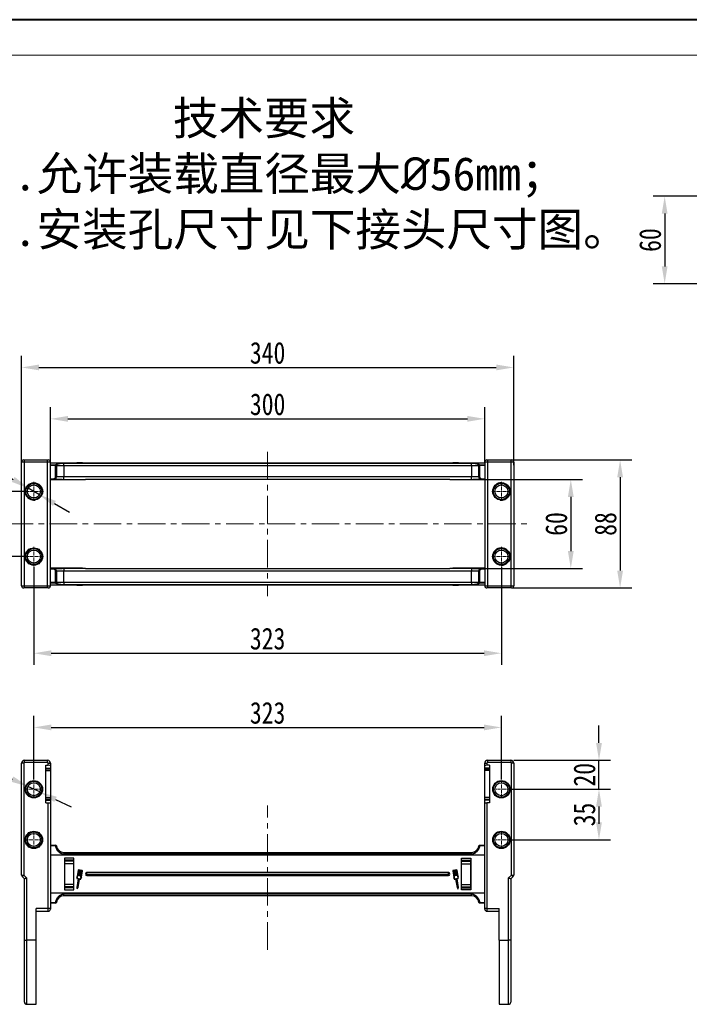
# Model space of a CAD drawing. Header units: millimetres. Extents: x -608 to 1473, y -502 to 956.
# Tile 5 of 52: x -375 to 88, y 275 to 956. Entities that reach past the tile are written whole.
import ezdxf

# ---------------------------------------------------------------- set-up
doc = ezdxf.new("R2010")
doc.units = ezdxf.units.MM
doc.linetypes.add('CENTER', pattern=[0.6, 0.375, -0.075, 0.075, -0.075])
doc.linetypes.add('CENTERX2', pattern=[20.32, 12.7, -2.54, 2.54, -2.54])
doc.styles.get("Standard").update_dxf_attribs({"font": '仿宋_GB2312.ttf', "width": 0.8})
doc.styles.add('样式 6', font='仿宋_GB2312.ttf')
doc.dimstyles.new('ISO-60.1', dxfattribs={"dimtxt": 15, "dimasz": 12, "dimexe": 8, "dimexo": 0.625, "dimgap": 2.5, "dimtad": 1, "dimdsep": 46, "dimtxsty": 'Standard', "dimcen": 2.5, "dimadec": 0, "dimazin": 0, "dimtfac": 1, "dimtmove": 0, "dimatfit": 3, "dimfxl": 0, "dimarcsym": 0})
doc.dimstyles.new('副本 ISO-60.1', dxfattribs={"dimtxt": 15, "dimasz": 12, "dimexe": 8, "dimexo": 0.625, "dimgap": 2.5, "dimtad": 1, "dimtoh": 1, "dimdsep": 46, "dimtxsty": 'Standard', "dimcen": 2.5, "dimadec": 0, "dimazin": 0, "dimtfac": 1, "dimtmove": 0, "dimatfit": 3, "dimfxl": 0, "dimarcsym": 0})

# ---------------------------------------------------------------- blocks, each defined once
blk = doc.blocks.new('*D3862')
at = {"color": 0, "lineweight": -2}
for p, q in [((119.69, 833.71), (62.86, 833.71)), ((70.86, 821.71), (70.86, 785.21)), ((119.69, 773.21), (62.86, 773.21))]:
    blk.add_line(p, q, dxfattribs=at)
at = {"color": 0, "lineweight": 9}
for points in [[(68.86, 821.71), (72.86, 821.71), (70.86, 833.71)], [(68.86, 785.21), (72.86, 785.21), (70.86, 773.21)]]:
    blk.add_solid(points, dxfattribs=at)
at = {"layer": 'Defpoints', "color": 0, "lineweight": 9}
for p in [(120.32, 833.71), (70.86, 773.21), (120.32, 773.21)]:
    blk.add_point(p, dxfattribs=at)
at = {"color": 0, "lineweight": 9, "insert": (60.86, 803.46), "char_height": 15, "attachment_point": 5, "rotation": 90}
blk.add_mtext('60', dxfattribs=at)
blk = doc.blocks.new('*D3866')
at = {"color": 0, "lineweight": -2}
for p, q in [((-372.18, 629.64), (-436.48, 629.64)), ((-428.48, 617.64), (-428.48, 596.64)), ((-372.18, 584.64), (-436.48, 584.64))]:
    blk.add_line(p, q, dxfattribs=at)
at = {"color": 0, "lineweight": 9}
for points in [[(-430.48, 617.64), (-426.48, 617.64), (-428.48, 629.64)], [(-430.48, 596.64), (-426.48, 596.64), (-428.48, 584.64)]]:
    blk.add_solid(points, dxfattribs=at)
at = {"layer": 'Defpoints', "color": 0, "lineweight": 9}
for p in [(-371.55, 629.64), (-428.48, 584.64), (-371.55, 584.64)]:
    blk.add_point(p, dxfattribs=at)
at = {"color": 0, "lineweight": 9, "insert": (-438.48, 607.14), "char_height": 15, "attachment_point": 5, "rotation": 90}
blk.add_mtext('45', dxfattribs=at)
blk = doc.blocks.new('*D3851')
at = {"color": 0, "lineweight": -2}
for p, q in [((-431.76, 658.32), (-414.06, 658.32)), ((-414.06, 658.32), (-379.2, 637.97)), ((-361.07, 627.37), (-368.84, 631.91)), ((-350.71, 621.32), (-340.34, 615.27))]:
    blk.add_line(p, q, dxfattribs=at)
at = {"color": 0, "lineweight": 9}
for points in [[(-378.19, 639.69), (-380.21, 636.24), (-368.84, 631.91)], [(-349.7, 623.05), (-351.72, 619.6), (-361.07, 627.37)]]:
    blk.add_solid(points, dxfattribs=at)
at = {"layer": 'Defpoints', "color": 0, "lineweight": 9}
for p in [(-368.84, 631.91), (-361.07, 627.37)]:
    blk.add_point(p, dxfattribs=at)
at = {"color": 0, "lineweight": 9, "insert": (-424.16, 668.32), "char_height": 15, "attachment_point": 5}
blk.add_mtext('∅9', dxfattribs=at)
blk = doc.blocks.new('*D3867')
at = {"color": 0, "lineweight": -2}
for p, q in [((-353.45, 650), (-353.45, 687.84)), ((-53.45, 649.53), (-53.45, 687.84)), ((-341.45, 679.84), (-65.45, 679.84))]:
    blk.add_line(p, q, dxfattribs=at)
at = {"color": 0, "lineweight": 9}
for points in [[(-341.45, 681.84), (-341.45, 677.84), (-353.45, 679.84)], [(-65.45, 681.84), (-65.45, 677.84), (-53.45, 679.84)]]:
    blk.add_solid(points, dxfattribs=at)
at = {"layer": 'Defpoints', "color": 0, "lineweight": 9}
for p in [(-53.45, 679.84), (-353.45, 649.38), (-53.45, 648.9)]:
    blk.add_point(p, dxfattribs=at)
at = {"color": 0, "lineweight": 9, "insert": (-203.45, 689.84), "char_height": 15, "attachment_point": 5}
blk.add_mtext('300', dxfattribs=at)
blk = doc.blocks.new('*D3868')
at = {"color": 0, "lineweight": -2}
for p, q in [((-373.45, 649.9), (-373.45, 723.38)), ((-33.45, 647.87), (-33.45, 723.38)), ((-361.45, 715.38), (-45.45, 715.38))]:
    blk.add_line(p, q, dxfattribs=at)
at = {"color": 0, "lineweight": 9}
for points in [[(-361.45, 717.38), (-361.45, 713.38), (-373.45, 715.38)], [(-45.45, 717.38), (-45.45, 713.38), (-33.45, 715.38)]]:
    blk.add_solid(points, dxfattribs=at)
at = {"layer": 'Defpoints', "color": 0, "lineweight": 9}
for p in [(-33.45, 715.38), (-373.45, 649.27), (-33.45, 647.24)]:
    blk.add_point(p, dxfattribs=at)
at = {"color": 0, "lineweight": 9, "insert": (-203.45, 725.38), "char_height": 15, "attachment_point": 5}
blk.add_mtext('340', dxfattribs=at)
blk = doc.blocks.new('*D3869')
at = {"color": 0, "lineweight": -2}
for p, q in [((-364.95, 577.42), (-364.95, 509.77)), ((-41.95, 577.42), (-41.95, 509.77)), ((-352.95, 517.77), (-53.95, 517.77))]:
    blk.add_line(p, q, dxfattribs=at)
at = {"color": 0, "lineweight": 9}
for points in [[(-352.95, 519.77), (-352.95, 515.77), (-364.95, 517.77)], [(-53.95, 519.77), (-53.95, 515.77), (-41.95, 517.77)]]:
    blk.add_solid(points, dxfattribs=at)
at = {"layer": 'Defpoints', "color": 0, "lineweight": 9}
for p in [(-364.95, 578.04), (-41.95, 578.04), (-41.95, 517.77)]:
    blk.add_point(p, dxfattribs=at)
at = {"color": 0, "lineweight": 9, "insert": (-203.45, 527.77), "char_height": 15, "attachment_point": 5}
blk.add_mtext('323', dxfattribs=at)
blk = doc.blocks.new('*D3852')
at = {"color": 0, "lineweight": -2}
for p, q in [((-364.95, 430.42), (-364.95, 474.47)), ((-41.95, 430.42), (-41.95, 474.47)), ((-352.95, 466.47), (-53.95, 466.47))]:
    blk.add_line(p, q, dxfattribs=at)
at = {"color": 0, "lineweight": 9}
for points in [[(-352.95, 468.47), (-352.95, 464.47), (-364.95, 466.47)], [(-53.95, 468.47), (-53.95, 464.47), (-41.95, 466.47)]]:
    blk.add_solid(points, dxfattribs=at)
at = {"layer": 'Defpoints', "color": 0, "lineweight": 9}
for p in [(-41.95, 466.47), (-364.95, 429.79), (-41.95, 429.79)]:
    blk.add_point(p, dxfattribs=at)
at = {"color": 0, "lineweight": 9, "insert": (-203.45, 476.47), "char_height": 15, "attachment_point": 5}
blk.add_mtext('323', dxfattribs=at)
blk = doc.blocks.new('*D3853')
at = {"color": 0, "lineweight": -2}
for p, q in [((-57.3, 637.88), (14.02, 637.88)), ((6.02, 625.88), (6.02, 588.41)), ((-57.3, 576.41), (14.02, 576.41))]:
    blk.add_line(p, q, dxfattribs=at)
at = {"color": 0, "lineweight": 9}
for points in [[(4.02, 625.88), (8.02, 625.88), (6.02, 637.88)], [(4.02, 588.41), (8.02, 588.41), (6.02, 576.41)]]:
    blk.add_solid(points, dxfattribs=at)
at = {"layer": 'Defpoints', "color": 0, "lineweight": 9}
for p in [(-57.93, 637.88), (-57.93, 576.41), (6.02, 576.41)]:
    blk.add_point(p, dxfattribs=at)
at = {"color": 0, "lineweight": 9, "insert": (-3.98, 607.14), "char_height": 15, "attachment_point": 5, "rotation": 90}
blk.add_mtext('60', dxfattribs=at)
blk = doc.blocks.new('*D3854')
at = {"color": 0, "lineweight": -2}
for p, q in [((-34.83, 651.41), (48.07, 651.41)), ((40.07, 639.41), (40.07, 574.88)), ((-34.83, 562.88), (48.07, 562.88))]:
    blk.add_line(p, q, dxfattribs=at)
at = {"color": 0, "lineweight": 9}
for points in [[(38.07, 639.41), (42.07, 639.41), (40.07, 651.41)], [(38.07, 574.88), (42.07, 574.88), (40.07, 562.88)]]:
    blk.add_solid(points, dxfattribs=at)
at = {"layer": 'Defpoints', "color": 0, "lineweight": 9}
for p in [(-35.45, 651.41), (-35.45, 562.88), (40.07, 562.88)]:
    blk.add_point(p, dxfattribs=at)
at = {"color": 0, "lineweight": 9, "insert": (30.07, 607.14), "char_height": 15, "attachment_point": 5, "rotation": 90}
blk.add_mtext('88', dxfattribs=at)
blk = doc.blocks.new('*D3843')
at = {"color": 0, "lineweight": -2}
for p, q in [((-426.95, 444.49), (-409.25, 444.49)), ((-409.25, 444.49), (-379.9, 430.74)), ((-360.88, 421.83), (-369.03, 425.65)), ((-350.01, 416.74), (-339.15, 411.65))]:
    blk.add_line(p, q, dxfattribs=at)
at = {"color": 0, "lineweight": 9}
for points in [[(-379.05, 432.55), (-380.75, 428.93), (-369.03, 425.65)], [(-349.16, 418.55), (-350.86, 414.93), (-360.88, 421.83)]]:
    blk.add_solid(points, dxfattribs=at)
at = {"layer": 'Defpoints', "color": 0, "lineweight": 9}
for p in [(-369.03, 425.65), (-360.88, 421.83)]:
    blk.add_point(p, dxfattribs=at)
at = {"color": 0, "lineweight": 9, "insert": (-419.35, 454.49), "char_height": 15, "attachment_point": 5}
blk.add_mtext('∅9', dxfattribs=at)
blk = doc.blocks.new('*D3844')
at = {"color": 0, "lineweight": -2}
for p, q in [((-34.73, 423.74), (33.48, 423.74)), ((25.48, 411.74), (25.48, 400.74)), ((-34.73, 388.74), (33.48, 388.74))]:
    blk.add_line(p, q, dxfattribs=at)
at = {"color": 0, "lineweight": 9}
for points in [[(23.48, 411.74), (27.48, 411.74), (25.48, 423.74)], [(23.48, 400.74), (27.48, 400.74), (25.48, 388.74)]]:
    blk.add_solid(points, dxfattribs=at)
at = {"layer": 'Defpoints', "color": 0, "lineweight": 9}
for p in [(-35.35, 423.74), (-35.35, 388.74), (25.48, 388.74)]:
    blk.add_point(p, dxfattribs=at)
at = {"color": 0, "lineweight": 9, "insert": (15.48, 406.24), "char_height": 15, "attachment_point": 5, "rotation": 90}
blk.add_mtext('35', dxfattribs=at)
blk = doc.blocks.new('*D3845')
at = {"color": 0, "lineweight": -2}
for p, q in [((25.48, 455.74), (25.48, 467.74)), ((-33.33, 443.74), (33.48, 443.74)), ((25.48, 423.74), (25.48, 443.74)), ((-34.73, 423.74), (33.48, 423.74)), ((25.48, 411.74), (25.48, 399.74))]:
    blk.add_line(p, q, dxfattribs=at)
at = {"color": 0, "lineweight": 9}
for points in [[(23.48, 455.74), (27.48, 455.74), (25.48, 443.74)], [(23.48, 411.74), (27.48, 411.74), (25.48, 423.74)]]:
    blk.add_solid(points, dxfattribs=at)
at = {"layer": 'Defpoints', "color": 0, "lineweight": 9}
for p in [(-33.95, 443.74), (25.48, 443.74), (-35.35, 423.74)]:
    blk.add_point(p, dxfattribs=at)
at = {"color": 0, "lineweight": 9, "insert": (15.48, 433.74), "char_height": 15, "attachment_point": 5, "rotation": 90}
blk.add_mtext('20', dxfattribs=at)

msp = doc.modelspace()

# ---------------------------------------------------------------- linework, layer by layer
at = {"color": 7, "lineweight": 40}
msp.add_line((1454.266, 955.824), (-607.936, 955.824), dxfattribs=at)
at = {"color": 7, "lineweight": 13}
msp.add_line((1429.716, 931.274), (-485.185, 931.274), dxfattribs=at)
at = {"color": 1, "linetype": 'CENTERX2', "lineweight": 13, "ltscale": 1.5}
for p, q in [((-203.455, 657.024), (-203.455, 557.264)), ((-384.572, 607.144), (-203.455, 607.144)), ((-203.455, 607.144), (-22.579, 607.144)), ((-203.455, 312.754), (-203.455, 412.514))]:
    msp.add_line(p, q, dxfattribs=at)
at = {"color": 7, "linetype": 'Continuous', "lineweight": 25}
for p, q in [((-371.455, 649.908), (-373.455, 649.908)), ((-373.455, 564.38), (-373.455, 649.908)), ((-371.955, 651.408), (-371.455, 651.408)), ((-371.455, 649.908), (-371.455, 651.408)), ((-371.455, 651.408), (-355.455, 651.408)), ((-371.455, 564.38), (-371.455, 649.908)), ((-355.455, 649.908), (-371.455, 649.908)), ((-355.455, 649.908), (-355.455, 651.408)), ((-355.455, 651.408), (-354.955, 651.408)), ((-355.455, 564.38), (-355.455, 649.908)), ((-353.455, 649.908), (-355.455, 649.908)), ((-353.455, 564.38), (-353.455, 649.908)), ((-353.455, 649.378), (-203.455, 649.378)), ((-353.455, 647.963), (-349.918, 647.963)), ((-349.918, 647.474), (-353.455, 647.474)), ((-349.918, 647.474), (-349.918, 647.963)), ((-349.918, 647.474), (-349.423, 647.506)), ((-349.915, 647.378), (-349.918, 647.474)), ((-349.915, 639.878), (-349.915, 647.378)), ((-349.915, 647.378), (-349.419, 647.378)), ((-349.423, 647.506), (-349.419, 647.378)), ((-349.419, 647.378), (-349.419, 639.878)), ((-344.259, 647.378), (-349.419, 647.378)), ((-344.259, 649.214), (-203.455, 649.214)), ((-344.259, 649.175), (-344.259, 649.214)), ((-344.259, 647.378), (-344.259, 649.175)), ((-203.455, 649.175), (-344.259, 649.175)), ((-344.259, 647.378), (-344.259, 639.878)), ((-203.455, 647.378), (-344.259, 647.378)), ((-335.354, 649.578), (-335.354, 649.378)), ((-335.354, 649.578), (-335.201, 649.578)), ((-335.201, 649.578), (-335.201, 649.378)), ((-335.201, 649.578), (-335.182, 649.578)), ((-335.182, 649.578), (-335.182, 649.378)), ((-335.182, 649.578), (-335.06, 649.578)), ((-335.06, 649.578), (-335.06, 649.378)), ((-335.06, 649.578), (-334.379, 649.578)), ((-334.379, 649.578), (-334.379, 649.378)), ((-334.379, 649.578), (-334.026, 649.578)), ((-334.026, 649.578), (-334.026, 649.378)), ((-334.026, 649.578), (-331.614, 649.578)), ((-331.614, 649.578), (-331.614, 649.378)), ((-331.614, 649.578), (-331.359, 649.578)), ((-331.359, 649.378), (-331.359, 649.578)), ((-203.455, 649.378), (-53.455, 649.378)), ((-203.455, 649.214), (-62.651, 649.214)), ((-62.651, 649.175), (-203.455, 649.175)), ((-62.651, 647.378), (-203.455, 647.378)), ((-75.55, 649.578), (-75.55, 649.378)), ((-75.55, 649.578), (-75.296, 649.578)), ((-75.296, 649.578), (-75.296, 649.378)), ((-75.296, 649.578), (-72.883, 649.578)), ((-72.883, 649.578), (-72.883, 649.378)), ((-72.883, 649.578), (-72.53, 649.578)), ((-72.53, 649.578), (-72.53, 649.378)), ((-72.53, 649.578), (-71.85, 649.578)), ((-71.85, 649.578), (-71.85, 649.378)), ((-71.85, 649.578), (-71.727, 649.578)), ((-71.727, 649.578), (-71.727, 649.378)), ((-71.727, 649.578), (-71.709, 649.578)), ((-71.709, 649.378), (-71.709, 649.578)), ((-71.709, 649.578), (-71.555, 649.578)), ((-71.555, 649.578), (-71.555, 649.378)), ((-62.651, 649.175), (-62.651, 649.214)), ((-62.651, 647.378), (-62.651, 649.175)), ((-57.49, 647.378), (-62.651, 647.378)), ((-62.651, 647.378), (-62.651, 639.878)), ((-57.49, 647.378), (-57.486, 647.506)), ((-57.49, 639.878), (-57.49, 647.378)), ((-57.49, 647.378), (-56.994, 647.378)), ((-57.486, 647.506), (-56.991, 647.474)), ((-56.991, 647.474), (-56.994, 647.378)), ((-56.994, 647.378), (-56.994, 639.878)), ((-56.991, 647.963), (-56.991, 647.474)), ((-56.991, 647.963), (-53.455, 647.963)), ((-53.455, 647.474), (-56.991, 647.474)), ((-51.455, 649.908), (-53.455, 649.908)), ((-53.455, 649.908), (-53.455, 564.38)), ((-51.955, 651.408), (-51.455, 651.408)), ((-51.455, 651.408), (-35.455, 651.408)), ((-51.455, 651.408), (-51.455, 649.908)), ((-35.455, 649.908), (-51.455, 649.908)), ((-51.455, 649.908), (-51.455, 564.38)), ((-35.455, 651.408), (-35.455, 649.908)), ((-35.455, 651.408), (-34.955, 651.408)), ((-33.455, 649.908), (-35.455, 649.908)), ((-35.455, 649.908), (-35.455, 564.38)), ((-33.455, 649.908), (-33.455, 564.38)), ((-353.455, 638.378), (-351.424, 638.378)), ((-351.424, 637.878), (-353.455, 637.878)), ((-331.455, 637.576), (-353.455, 637.576)), ((-351.424, 638.378), (-351.424, 637.878)), ((-345.313, 637.878), (-351.424, 637.878)), ((-349.915, 639.878), (-349.419, 639.878)), ((-349.419, 639.878), (-344.259, 639.878)), ((-344.259, 637.879), (-344.259, 639.878)), ((-344.259, 639.878), (-203.455, 639.878)), ((-344.259, 637.879), (-329.372, 637.879)), ((-331.455, 637.879), (-331.455, 637.576)), ((-203.455, 637.878), (-329.347, 637.878)), ((-203.455, 639.878), (-62.651, 639.878)), ((-77.562, 637.878), (-203.455, 637.878)), ((-77.537, 637.879), (-62.651, 637.879)), ((-75.455, 637.576), (-75.455, 637.879)), ((-53.455, 637.576), (-75.455, 637.576)), ((-62.651, 639.878), (-57.49, 639.878)), ((-62.651, 637.879), (-62.651, 639.878)), ((-55.485, 637.878), (-61.597, 637.878)), ((-57.49, 639.878), (-56.994, 639.878)), ((-55.485, 638.378), (-53.455, 638.378)), ((-55.485, 637.878), (-55.485, 638.378)), ((-53.455, 637.878), (-55.485, 637.878)), ((-364.955, 623.644), (-364.01, 623.719)), ((-353.455, 576.713), (-331.455, 576.713)), ((-353.455, 576.41), (-351.424, 576.41)), ((-351.424, 575.91), (-353.455, 575.91)), ((-351.424, 576.41), (-351.424, 575.91)), ((-351.424, 576.41), (-345.313, 576.41)), ((-349.915, 566.91), (-349.915, 574.41)), ((-349.419, 574.41), (-349.915, 574.41)), ((-349.419, 574.41), (-349.419, 566.91)), ((-344.259, 574.41), (-349.419, 574.41)), ((-344.259, 576.41), (-344.259, 574.41)), ((-329.372, 576.41), (-344.259, 576.41)), ((-344.259, 566.91), (-344.259, 574.41)), ((-203.455, 574.41), (-344.259, 574.41)), ((-331.455, 576.713), (-331.455, 576.41)), ((-329.347, 576.41), (-203.455, 576.41)), ((-203.455, 576.41), (-77.562, 576.41)), ((-62.651, 574.41), (-203.455, 574.41)), ((-62.651, 576.41), (-77.537, 576.41)), ((-75.455, 576.713), (-53.455, 576.713)), ((-75.455, 576.41), (-75.455, 576.713)), ((-62.651, 576.41), (-62.651, 574.41)), ((-57.49, 574.41), (-62.651, 574.41)), ((-62.651, 566.91), (-62.651, 574.41)), ((-61.597, 576.41), (-55.485, 576.41)), ((-56.994, 574.41), (-57.49, 574.41)), ((-57.49, 566.91), (-57.49, 574.41)), ((-56.994, 574.41), (-56.994, 566.91)), ((-55.485, 575.91), (-55.485, 576.41)), ((-55.485, 576.41), (-53.455, 576.41)), ((-53.455, 575.91), (-55.485, 575.91)), ((-353.455, 566.814), (-349.918, 566.814)), ((-349.918, 566.325), (-353.455, 566.325)), ((-349.918, 566.814), (-349.915, 566.91)), ((-349.918, 566.325), (-349.918, 566.814)), ((-349.423, 566.782), (-349.918, 566.814)), ((-349.419, 566.91), (-349.915, 566.91)), ((-349.419, 566.91), (-349.423, 566.782)), ((-349.419, 566.91), (-344.259, 566.91)), ((-344.259, 566.91), (-344.259, 565.114)), ((-344.259, 566.91), (-203.455, 566.91)), ((-344.259, 565.114), (-344.259, 565.074)), ((-344.259, 565.114), (-203.455, 565.114)), ((-203.455, 565.074), (-344.259, 565.074)), ((-203.455, 566.91), (-62.651, 566.91)), ((-203.455, 565.114), (-62.651, 565.114)), ((-62.651, 565.074), (-203.455, 565.074)), ((-62.651, 566.91), (-62.651, 565.114)), ((-62.651, 566.91), (-57.49, 566.91)), ((-62.651, 565.114), (-62.651, 565.074)), ((-56.994, 566.91), (-57.49, 566.91)), ((-57.486, 566.782), (-57.49, 566.91)), ((-56.991, 566.814), (-57.486, 566.782)), ((-56.994, 566.91), (-56.991, 566.814)), ((-56.991, 566.814), (-53.455, 566.814)), ((-56.991, 566.814), (-56.991, 566.325)), ((-53.455, 566.325), (-56.991, 566.325)), ((-373.455, 564.38), (-371.455, 564.38)), ((-371.455, 562.88), (-371.955, 562.88)), ((-371.455, 564.38), (-355.455, 564.38)), ((-371.455, 562.88), (-371.455, 564.38)), ((-355.455, 562.88), (-371.455, 562.88)), ((-355.455, 564.38), (-353.455, 564.38)), ((-355.455, 562.88), (-355.455, 564.38)), ((-354.955, 562.88), (-355.455, 562.88)), ((-203.455, 564.91), (-353.455, 564.91)), ((-335.354, 564.71), (-335.354, 564.91)), ((-335.201, 564.71), (-335.354, 564.71)), ((-335.201, 564.91), (-335.201, 564.71)), ((-335.182, 564.71), (-335.201, 564.71)), ((-335.182, 564.71), (-335.182, 564.91)), ((-335.06, 564.71), (-335.182, 564.71)), ((-335.06, 564.71), (-335.06, 564.91)), ((-334.379, 564.71), (-335.06, 564.71)), ((-334.379, 564.71), (-334.379, 564.91)), ((-334.026, 564.71), (-334.379, 564.71)), ((-334.026, 564.71), (-334.026, 564.91)), ((-331.614, 564.71), (-334.026, 564.71)), ((-331.614, 564.71), (-331.614, 564.91)), ((-331.359, 564.71), (-331.614, 564.71)), ((-331.359, 564.71), (-331.359, 564.91)), ((-53.455, 564.91), (-203.455, 564.91)), ((-75.55, 564.91), (-75.55, 564.71)), ((-75.296, 564.71), (-75.55, 564.71)), ((-75.296, 564.71), (-75.296, 564.91)), ((-72.883, 564.71), (-75.296, 564.71)), ((-72.883, 564.71), (-72.883, 564.91)), ((-72.53, 564.71), (-72.883, 564.71)), ((-72.53, 564.71), (-72.53, 564.91)), ((-71.85, 564.71), (-72.53, 564.71)), ((-71.85, 564.71), (-71.85, 564.91)), ((-71.727, 564.71), (-71.85, 564.71)), ((-71.727, 564.71), (-71.727, 564.91)), ((-71.709, 564.71), (-71.727, 564.71)), ((-71.709, 564.71), (-71.709, 564.91)), ((-71.555, 564.71), (-71.709, 564.71)), ((-71.555, 564.71), (-71.555, 564.91)), ((-53.455, 564.38), (-51.455, 564.38)), ((-51.455, 562.88), (-51.955, 562.88)), ((-51.455, 564.38), (-35.455, 564.38)), ((-51.455, 564.38), (-51.455, 562.88)), ((-35.455, 562.88), (-51.455, 562.88)), ((-35.455, 564.38), (-33.455, 564.38)), ((-35.455, 564.38), (-35.455, 562.88)), ((-34.955, 562.88), (-35.455, 562.88)), ((-371.455, 442.242), (-371.455, 443.742)), ((-371.455, 443.742), (-355.455, 443.742)), ((-355.455, 442.242), (-355.455, 443.742)), ((-51.455, 443.742), (-35.455, 443.742)), ((-51.455, 443.742), (-51.455, 442.242)), ((-35.455, 443.742), (-35.455, 442.242)), ((-371.955, 441.742), (-373.455, 441.742)), ((-373.455, 364.363), (-373.455, 441.742)), ((-371.955, 441.742), (-371.955, 364.363)), ((-355.455, 442.242), (-371.455, 442.242)), ((-356.655, 440.288), (-354.955, 440.288)), ((-356.655, 414.288), (-356.655, 440.288)), ((-356.655, 438.32), (-353.455, 438.32)), ((-353.455, 437.626), (-356.655, 437.626)), ((-356.655, 436.626), (-353.455, 436.626)), ((-354.955, 440.288), (-354.955, 441.742)), ((-354.955, 441.742), (-353.455, 441.742)), ((-353.455, 441.742), (-353.455, 440.023)), ((-353.455, 440.023), (-353.455, 438.32)), ((-353.455, 438.32), (-353.455, 437.611)), ((-353.455, 437.626), (-353.455, 436.626)), ((-353.455, 436.626), (-353.455, 417.95)), ((-53.455, 441.742), (-51.955, 441.742)), ((-53.455, 440.023), (-53.455, 441.742)), ((-53.455, 438.32), (-53.455, 440.023)), ((-50.255, 438.32), (-53.455, 438.32)), ((-53.455, 437.626), (-53.455, 438.32)), ((-50.255, 437.626), (-53.455, 437.626)), ((-53.455, 436.626), (-53.455, 437.626)), ((-50.255, 436.626), (-53.455, 436.626)), ((-53.455, 417.95), (-53.455, 436.626)), ((-51.955, 441.742), (-51.955, 440.288)), ((-50.255, 440.288), (-51.955, 440.288)), ((-35.455, 442.242), (-51.455, 442.242)), ((-50.255, 440.288), (-50.255, 414.288)), ((-34.955, 364.363), (-34.955, 441.742)), ((-33.455, 441.742), (-34.955, 441.742)), ((-33.455, 441.742), (-33.455, 364.363)), ((-356.655, 417.95), (-353.455, 417.95)), ((-356.655, 416.95), (-353.455, 416.95)), ((-356.655, 416.051), (-356.455, 416.051)), ((-356.455, 416.256), (-356.455, 416.95)), ((-356.455, 416.051), (-356.455, 416.256)), ((-356.455, 416.256), (-353.455, 416.256)), ((-353.455, 417.95), (-353.455, 416.95)), ((-353.455, 416.965), (-353.455, 416.256)), ((-353.455, 416.256), (-353.455, 414.552)), ((-50.255, 417.95), (-53.455, 417.95)), ((-53.455, 416.95), (-53.455, 417.95)), ((-53.455, 416.95), (-50.255, 416.95)), ((-53.455, 416.256), (-53.455, 416.95)), ((-50.455, 416.256), (-53.455, 416.256)), ((-53.455, 414.552), (-53.455, 416.256)), ((-50.455, 416.965), (-50.455, 416.256)), ((-50.455, 416.256), (-50.455, 416.051)), ((-50.455, 416.051), (-50.255, 416.051)), ((-356.655, 414.288), (-354.955, 414.288)), ((-354.955, 341.373), (-354.955, 414.288)), ((-353.455, 414.552), (-353.455, 341.373)), ((-53.455, 341.373), (-53.455, 414.552)), ((-51.955, 414.288), (-51.955, 341.373)), ((-50.255, 414.288), (-51.955, 414.288)), ((-353.455, 385.061), (-349.918, 385.061)), ((-349.918, 384.666), (-353.455, 384.666)), ((-349.918, 384.666), (-349.918, 385.061)), ((-349.419, 384.622), (-349.423, 384.622)), ((-57.486, 384.622), (-57.49, 384.622)), ((-56.991, 385.061), (-53.455, 385.061)), ((-56.991, 385.061), (-56.991, 384.666)), ((-53.455, 384.666), (-56.991, 384.666)), ((-203.455, 378.061), (-353.455, 378.061)), ((-344.259, 380.061), (-344.259, 378.94)), ((-344.259, 380.061), (-203.455, 380.061)), ((-344.259, 378.94), (-344.259, 378.825)), ((-344.259, 378.94), (-203.455, 378.94)), ((-203.455, 378.825), (-344.259, 378.825)), ((-337.355, 376.061), (-343.855, 376.061)), ((-343.855, 376.061), (-343.855, 354.061)), ((-337.355, 374.618), (-343.855, 374.618)), ((-337.355, 354.061), (-337.355, 376.061)), ((-203.455, 380.061), (-62.651, 380.061)), ((-203.455, 378.94), (-62.651, 378.94)), ((-62.651, 378.825), (-203.455, 378.825)), ((-53.455, 378.061), (-203.455, 378.061)), ((-69.555, 354.061), (-69.555, 376.061)), ((-69.555, 376.061), (-63.055, 376.061)), ((-69.555, 374.618), (-63.055, 374.618)), ((-63.055, 376.061), (-63.055, 354.061)), ((-62.651, 380.061), (-62.651, 378.94)), ((-62.651, 378.94), (-62.651, 378.825)), ((-337.505, 373.914), (-343.625, 373.914)), ((-343.625, 372.223), (-343.625, 373.914)), ((-337.505, 372.223), (-343.625, 372.223)), ((-343.625, 357.899), (-343.625, 372.223)), ((-337.505, 373.914), (-337.505, 372.223)), ((-337.505, 372.223), (-337.505, 357.899)), ((-334.379, 367.665), (-335.06, 363.679)), ((-334.28, 364.003), (-333.658, 367.646)), ((-333.658, 367.646), (-334.06, 367.714)), ((-331.614, 367.503), (-334.026, 367.915)), ((-72.883, 367.915), (-75.296, 367.503)), ((-72.849, 367.714), (-73.251, 367.646)), ((-73.251, 367.646), (-72.629, 364.003)), ((-71.85, 363.679), (-72.53, 367.665)), ((-69.405, 373.914), (-63.285, 373.914)), ((-69.405, 372.223), (-69.405, 373.914)), ((-69.405, 372.223), (-63.285, 372.223)), ((-69.405, 357.899), (-69.405, 372.223)), ((-63.285, 373.914), (-63.285, 372.223)), ((-63.285, 372.223), (-63.285, 357.899)), ((-373.455, 364.363), (-371.955, 364.363)), ((-371.455, 361.742), (-373.015, 363.303)), ((-371.955, 364.363), (-369.955, 362.363)), ((-371.455, 319.288), (-371.455, 361.742)), ((-369.955, 362.363), (-369.955, 319.288)), ((-334.338, 361.846), (-335.354, 355.901)), ((-334.112, 361.963), (-335.146, 355.908)), ((-335.116, 361.979), (-334.338, 361.846)), ((-334.93, 362.154), (-334.153, 362.022)), ((-334.178, 367.631), (-334.848, 363.708)), ((-334.543, 355.805), (-333.509, 361.86)), ((-334.349, 355.73), (-333.342, 361.624)), ((-334.138, 363.927), (-334.239, 363.944)), ((-333.457, 367.611), (-334.079, 363.968)), ((-333.577, 363.882), (-332.955, 367.525)), ((-333.435, 363.806), (-333.535, 363.824)), ((-332.955, 367.525), (-333.457, 367.611)), ((-333.45, 361.901), (-332.673, 361.769)), ((-332.754, 367.491), (-333.376, 363.848)), ((-333.283, 361.666), (-332.556, 361.542)), ((-332.873, 363.762), (-332.251, 367.405)), ((-332.731, 363.686), (-332.832, 363.703)), ((-332.251, 367.405), (-332.754, 367.491)), ((-332.05, 367.371), (-332.672, 363.728)), ((-332.235, 363.261), (-331.565, 367.185)), ((-331.648, 367.302), (-332.05, 367.371)), ((-332.045, 363.164), (-331.364, 367.15)), ((-203.455, 366.061), (-328.355, 366.061)), ((-328.355, 365.061), (-328.355, 366.061)), ((-328.355, 365.061), (-203.455, 365.061)), ((-328.355, 365.061), (-328.355, 364.061)), ((-328.355, 364.061), (-203.455, 364.061)), ((-78.555, 366.061), (-203.455, 366.061)), ((-203.455, 365.061), (-78.555, 365.061)), ((-203.455, 364.061), (-78.555, 364.061)), ((-78.555, 365.061), (-78.555, 366.061)), ((-78.555, 365.061), (-78.555, 364.061)), ((-75.546, 367.15), (-74.865, 363.164)), ((-75.345, 367.185), (-74.674, 363.261)), ((-74.859, 367.371), (-75.261, 367.302)), ((-74.237, 363.728), (-74.859, 367.371)), ((-74.156, 367.491), (-74.658, 367.405)), ((-74.658, 367.405), (-74.036, 363.762)), ((-74.353, 361.542), (-73.626, 361.666)), ((-74.236, 361.769), (-73.46, 361.901)), ((-74.078, 363.703), (-74.178, 363.686)), ((-73.533, 363.848), (-74.156, 367.491)), ((-73.452, 367.611), (-73.955, 367.525)), ((-73.955, 367.525), (-73.332, 363.882)), ((-73.567, 361.624), (-72.56, 355.73)), ((-73.374, 363.824), (-73.475, 363.806)), ((-72.83, 363.968), (-73.452, 367.611)), ((-73.401, 361.86), (-72.366, 355.805)), ((-71.763, 355.908), (-72.798, 361.963)), ((-72.671, 363.944), (-72.771, 363.927)), ((-72.756, 362.022), (-71.979, 362.154)), ((-72.061, 363.708), (-72.731, 367.631)), ((-72.571, 361.846), (-71.793, 361.979)), ((-71.555, 355.901), (-72.571, 361.846)), ((-36.955, 362.363), (-34.955, 364.363)), ((-36.955, 319.288), (-36.955, 362.363)), ((-33.894, 363.303), (-35.455, 361.742)), ((-35.455, 361.742), (-35.455, 319.288)), ((-34.955, 364.363), (-33.455, 364.363)), ((-337.355, 355.504), (-343.855, 355.504)), ((-337.355, 355.504), (-343.855, 355.504)), ((-343.855, 354.061), (-337.355, 354.061)), ((-337.505, 357.899), (-343.625, 357.899)), ((-343.625, 356.208), (-343.625, 357.899)), ((-337.505, 356.208), (-343.625, 356.208)), ((-337.505, 357.899), (-337.505, 356.208)), ((-335.354, 355.901), (-335.109, 354.866)), ((-335.146, 355.908), (-334.966, 355.147)), ((-334.966, 355.147), (-334.543, 355.805)), ((-334.924, 354.835), (-334.349, 355.73)), ((-72.56, 355.73), (-71.986, 354.835)), ((-72.366, 355.805), (-71.944, 355.147)), ((-71.944, 355.147), (-71.763, 355.908)), ((-71.801, 354.866), (-71.555, 355.901)), ((-69.555, 355.504), (-63.055, 355.504)), ((-69.555, 355.504), (-63.055, 355.504)), ((-63.055, 354.061), (-69.555, 354.061)), ((-69.405, 357.899), (-63.285, 357.899)), ((-69.405, 356.208), (-69.405, 357.899)), ((-69.405, 356.208), (-63.285, 356.208)), ((-63.285, 357.899), (-63.285, 356.208)), ((-353.455, 352.061), (-203.455, 352.061)), ((-344.259, 351.297), (-203.455, 351.297)), ((-344.259, 351.297), (-344.259, 351.182)), ((-344.259, 350.061), (-344.259, 351.182)), ((-203.455, 351.182), (-344.259, 351.182)), ((-203.455, 350.061), (-344.259, 350.061)), ((-203.455, 352.061), (-53.455, 352.061)), ((-203.455, 351.297), (-62.651, 351.297)), ((-62.651, 351.182), (-203.455, 351.182)), ((-62.651, 350.061), (-203.455, 350.061)), ((-62.651, 351.297), (-62.651, 351.182)), ((-62.651, 350.061), (-62.651, 351.182)), ((-354.955, 341.373), (-363.455, 341.373)), ((-363.455, 319.288), (-363.455, 341.373)), ((-353.455, 341.373), (-354.955, 341.373)), ((-353.455, 345.456), (-349.918, 345.456)), ((-349.918, 345.061), (-353.455, 345.061)), ((-353.455, 341.373), (-353.455, 340.873)), ((-349.918, 345.061), (-349.918, 345.456)), ((-349.423, 345.5), (-349.419, 345.5)), ((-57.49, 345.5), (-57.486, 345.5)), ((-56.991, 345.456), (-53.455, 345.456)), ((-56.991, 345.456), (-56.991, 345.061)), ((-53.455, 345.061), (-56.991, 345.061)), ((-51.955, 341.373), (-53.455, 341.373)), ((-53.455, 340.873), (-53.455, 341.373)), ((-51.955, 341.373), (-43.455, 341.373)), ((-43.455, 319.288), (-43.455, 341.373)), ((-363.455, 339.373), (-354.955, 339.373)), ((-51.955, 339.373), (-43.455, 339.373)), ((-371.455, 319.288), (-369.955, 319.288)), ((-371.455, 276.524), (-371.455, 319.288)), ((-363.455, 319.288), (-369.955, 319.288)), ((-363.455, 275.024), (-363.455, 319.288)), ((-43.455, 319.288), (-36.955, 319.288)), ((-43.455, 319.288), (-43.455, 275.024)), ((-35.455, 319.288), (-36.955, 319.288)), ((-35.455, 319.288), (-35.455, 276.524)), ((-369.955, 275.024), (-363.455, 275.024)), ((-43.455, 275.024), (-36.955, 275.024))]:
    msp.add_line(p, q, dxfattribs=at)
at = {"color": 1, "linetype": 'CENTER', "lineweight": 9, "ltscale": 6.096}
for p, q in [((-364.955, 623.044), (-364.955, 636.244)), ((-41.955, 623.044), (-41.955, 636.244)), ((-371.555, 629.644), (-358.355, 629.644)), ((-48.555, 629.644), (-35.355, 629.644)), ((-364.955, 578.044), (-364.955, 591.244)), ((-41.955, 578.044), (-41.955, 591.244)), ((-371.555, 584.644), (-358.355, 584.644)), ((-48.555, 584.644), (-35.355, 584.644))]:
    msp.add_line(p, q, dxfattribs=at)
at = {"color": 1, "linetype": 'CENTER', "lineweight": 9, "ltscale": 5.588}
for p, q in [((-364.955, 417.692), (-364.955, 429.792)), ((-41.955, 417.692), (-41.955, 429.792)), ((-371.005, 423.742), (-358.905, 423.742)), ((-48.005, 423.742), (-35.905, 423.742)), ((-371.005, 388.742), (-358.905, 388.742)), ((-364.955, 382.692), (-364.955, 394.792)), ((-48.005, 388.742), (-35.905, 388.742)), ((-41.955, 382.692), (-41.955, 394.792))]:
    msp.add_line(p, q, dxfattribs=at)
at = {"color": 8, "linetype": 'Continuous', "lineweight": 25}
for p, q in [((-354.955, 339.373), (-354.955, 341.373)), ((-51.955, 341.373), (-51.955, 339.373)), ((-369.955, 319.288), (-369.955, 275.024)), ((-36.955, 275.024), (-36.955, 319.288))]:
    msp.add_line(p, q, dxfattribs=at)
at = {"color": 7, "linetype": 'Continuous', "lineweight": 25, "flags": 128}
for points in [[(-371.955, 364.363), (-372.162, 364.156), (-372.361, 363.957), (-372.544, 363.774), (-372.705, 363.613), (-372.837, 363.481), (-372.935, 363.383), (-372.995, 363.323), (-373.015, 363.303)], [(-369.955, 362.363), (-370.247, 362.242), (-370.529, 362.126), (-370.788, 362.018), (-371.015, 361.924), (-371.202, 361.847), (-371.34, 361.789), (-371.426, 361.754), (-371.455, 361.742)], [(-35.455, 361.742), (-35.483, 361.754), (-35.569, 361.789), (-35.707, 361.847), (-35.894, 361.924), (-36.121, 362.018), (-36.381, 362.126), (-36.662, 362.242), (-36.955, 362.363)], [(-33.894, 363.303), (-33.914, 363.323), (-33.975, 363.383), (-34.073, 363.481), (-34.205, 363.613), (-34.365, 363.774), (-34.549, 363.957), (-34.748, 364.156), (-34.955, 364.363)]]:
    msp.add_lwpolyline(points, dxfattribs=at)
at = {"color": 7, "linetype": 'Continuous', "lineweight": 25}
for centre, radius in [((-364.955, 629.644), 6), ((-364.955, 629.644), 5.5), ((-364.955, 629.644), 4.5), ((-41.955, 629.644), 6), ((-41.955, 629.644), 5.5), ((-41.955, 629.644), 4.5), ((-364.955, 584.644), 6), ((-364.955, 584.644), 5.5), ((-364.955, 584.644), 4.5), ((-41.955, 584.644), 6), ((-41.955, 584.644), 5.5), ((-41.955, 584.644), 4.5), ((-364.955, 423.742), 6), ((-364.955, 423.742), 5.5), ((-41.955, 423.742), 6), ((-41.955, 423.742), 5.5), ((-364.955, 423.742), 4.5), ((-41.955, 423.742), 4.5), ((-364.955, 388.742), 6), ((-364.955, 388.742), 5.5), ((-364.955, 388.742), 4.5), ((-41.955, 388.742), 6), ((-41.955, 388.742), 5.5), ((-41.955, 388.742), 4.5)]:
    msp.add_circle(centre, radius, dxfattribs=at)
for centre, radius, start, end in [((-371.955, 649.908), 1.5, 90, 180), ((-354.955, 649.908), 1.5, 0, 90), ((-349.928, 647.455), 0.508, 5.706591, 88.892518), ((-56.981, 647.455), 0.508, 91.107482, 174.293409), ((-51.955, 649.908), 1.5, 90, 180), ((-34.955, 649.908), 1.5, 0, 90), ((-41.955, 629.644), 6, 90, 170.94167), ((-41.955, 629.644), 6, 260.94167, 90), ((-364.955, 629.644), 6, 189.05833, 270), ((-41.955, 584.644), 6, 90, 180), ((-41.955, 584.644), 6, 270, 90), ((-349.928, 566.833), 0.508, 271.107482, 354.293409), ((-56.981, 566.833), 0.508, 185.706591, 268.892518), ((-371.955, 564.38), 1.5, 180, 270), ((-354.955, 564.38), 1.5, 270, 0), ((-51.955, 564.38), 1.5, 180, 270), ((-34.955, 564.38), 1.5, 270, 0), ((-371.455, 441.742), 2, 90, 180), ((-355.455, 441.742), 2, 0, 90), ((-51.455, 441.742), 2, 90, 180), ((-35.455, 441.742), 2, 0, 90), ((-371.455, 441.742), 0.5, 90, 180), ((-355.455, 441.742), 0.5, 0, 90), ((-51.455, 441.742), 0.5, 90, 180), ((-35.455, 441.742), 0.5, 0, 90), ((-349.919, 384.562), 0.499, 6.968539, 89.949511), ((-349.733, 383.933), 0.756, 65.789157, 104.166321), ((-349.915, 384.561), 0.5, 7.054131, 90), ((-344.259, 385.261), 5.2, 187.054131, 270), ((-62.651, 385.261), 5.2, 270, 352.945869), ((-56.994, 384.561), 0.5, 90, 172.945869), ((-56.99, 384.562), 0.499, 90.05078, 173.030743), ((-57.176, 383.932), 0.756, 75.834143, 114.210304), ((-334.077, 367.614), 0.306, 80.306872, 170.306872), ((-334.077, 367.614), 0.102, 80.306872, 170.306872), ((-72.832, 367.614), 0.306, 9.693128, 99.693128), ((-72.832, 367.614), 0.102, 9.693128, 99.693128), ((-371.955, 364.363), 1.5, 180, 225), ((-335.099, 362.08), 0.102, 144.791865, 260.306872), ((-336.42, 363.012), 1.515, 324.791865, 26.124532), ((-336.42, 363.012), 1.719, 330.070219, 23.866165), ((-334.23, 363.994), 0.051, 170.306872, 260.306872), ((-334.162, 361.971), 0.051, 350.306872, 80.306872), ((-334.13, 363.977), 0.051, 260.306872, 350.306872), ((-333.527, 363.874), 0.051, 170.306872, 260.306872), ((-333.458, 361.851), 0.051, 80.306872, 170.306872), ((-333.426, 363.857), 0.051, 260.306872, 350.306872), ((-333.292, 361.616), 0.051, 80.306872, 170.306872), ((-332.823, 363.754), 0.051, 170.306872, 260.306872), ((-332.723, 363.736), 0.051, 260.306872, 350.306872), ((-330.983, 362.083), 1.719, 136.747579, 190.543525), ((-332.539, 361.642), 0.102, 260.306872, 15.821879), ((-330.983, 362.083), 1.515, 134.489212, 195.821879), ((-331.665, 367.202), 0.102, 350.306872, 80.306872), ((-331.665, 367.202), 0.306, 350.306872, 80.306872), ((-328.355, 365.061), 1, 90, 270), ((-78.555, 365.061), 1, 270, 90), ((-75.244, 367.202), 0.306, 99.693128, 189.693128), ((-75.244, 367.202), 0.102, 99.693128, 189.693128), ((-75.927, 362.083), 1.515, 344.178121, 45.510788), ((-75.927, 362.083), 1.719, 349.456475, 43.252421), ((-74.371, 361.642), 0.102, 164.178121, 279.693128), ((-74.187, 363.736), 0.051, 189.693128, 279.693128), ((-74.086, 363.754), 0.051, 279.693128, 9.693128), ((-73.618, 361.616), 0.051, 9.693128, 99.693128), ((-73.483, 363.857), 0.051, 189.693128, 279.693128), ((-73.451, 361.851), 0.051, 9.693128, 99.693128), ((-73.383, 363.874), 0.051, 279.693128, 9.693128), ((-72.78, 363.977), 0.051, 189.693128, 279.693128), ((-72.747, 361.971), 0.051, 99.693128, 189.693128), ((-72.679, 363.994), 0.051, 279.693128, 9.693128), ((-70.489, 363.012), 1.719, 156.133835, 209.929781), ((-70.489, 363.012), 1.515, 153.875468, 215.208135), ((-71.811, 362.08), 0.102, 279.693128, 35.208135), ((-34.955, 364.363), 1.5, 315, 0), ((-335.01, 354.89), 0.102, 193.328331, 327.285413), ((-71.9, 354.89), 0.102, 212.714587, 346.671669), ((-344.259, 344.861), 5.2, 90, 172.945869), ((-62.651, 344.861), 5.2, 7.054131, 90), ((-354.955, 340.873), 1.5, 270, 0), ((-349.733, 346.189), 0.756, 255.834336, 294.211896), ((-349.919, 345.56), 0.499, 270.049679, 353.032755), ((-349.915, 345.561), 0.5, 270, 352.945869), ((-56.994, 345.561), 0.5, 187.054131, 270), ((-57.176, 346.189), 0.756, 245.788643, 284.1652), ((-56.99, 345.56), 0.499, 186.967963, 269.950031), ((-51.955, 340.873), 1.5, 180, 270), ((-369.955, 276.524), 1.5, 180, 270), ((-36.955, 276.524), 1.5, 270, 0)]:
    msp.add_arc(centre, radius, start, end, dxfattribs=at)
for centre, major_axis, ratio, start_param, end_param in [((-330.38, 639.878), (1.279, -1.932), 0.4054038, 5.9981346, 6.0208548), ((-76.53, 639.878), (-1.279, -1.932), 0.4054038, 0.2623305, 0.2850507), ((-330.38, 574.41), (-1.279, -1.932), 0.4054038, 3.4039232, 3.4266434), ((-76.53, 574.41), (1.279, -1.932), 0.4054038, 2.8565419, 2.8792622), ((-354.955, 440.023), (-1.5, 0), 0.176327, 3.1415927, 4.712389), ((-51.955, 440.023), (-1.5, 0), 0.176327, 4.712389, 6.2831853), ((-354.955, 414.552), (-1.5, 0), 0.176327, 1.5707963, 3.1415927), ((-51.955, 414.552), (-1.5, 0), 0.176327, 0, 1.5707963)]:
    msp.add_ellipse(centre, major_axis=major_axis, ratio=ratio, start_param=start_param, end_param=end_param, dxfattribs=at)
for points, knots in [([(-349.918, 647.963), (-349.833, 648.068), (-349.685, 648.253), (-349.172, 648.499), (-348.423, 648.75), (-347.46, 648.953), (-346.384, 649.097), (-345.418, 649.189), (-344.681, 649.205), (-344.259, 649.214)], [0, 0, 0, 0, 0.171497, 0.3000877, 0.4286662, 0.6463504, 0.7521855, 0.8578829, 1, 1, 1, 1]), ([(-344.259, 649.175), (-344.667, 649.162), (-345.379, 649.141), (-346.287, 649.018), (-347.279, 648.828), (-348.375, 648.483), (-349.12, 648.015), (-349.366, 647.666), (-349.417, 647.524), (-349.423, 647.506)], [0, 0, 0, 0, 0.1441605, 0.2514116, 0.358864, 0.5773891, 0.8313602, 0.978387, 1, 1, 1, 1]), ([(-62.651, 649.214), (-62.228, 649.205), (-61.491, 649.189), (-60.526, 649.097), (-59.449, 648.953), (-58.486, 648.75), (-57.737, 648.499), (-57.225, 648.253), (-57.076, 648.068), (-56.991, 647.963)], [0, 0, 0, 0, 0.1421171, 0.2478145, 0.3536496, 0.5713338, 0.6999123, 0.828503, 1, 1, 1, 1]), ([(-57.486, 647.506), (-57.559, 647.647), (-57.743, 648), (-58.54, 648.483), (-59.63, 648.828), (-60.622, 649.018), (-61.53, 649.141), (-62.242, 649.162), (-62.651, 649.175)], [0, 0, 0, 0, 0.1685696, 0.4225622, 0.6411057, 0.7485672, 0.8558274, 1, 1, 1, 1]), ([(-351.424, 638.378), (-351.31, 638.386), (-351.027, 638.405), (-350.602, 638.588), (-350.223, 638.927), (-349.965, 639.375), (-349.932, 639.71), (-349.915, 639.878)], [0, 0, 0, 0, 0.1452268, 0.3603998, 0.5741389, 0.7870548, 1, 1, 1, 1]), ([(-349.419, 639.878), (-349.441, 639.655), (-349.485, 639.207), (-349.827, 638.611), (-350.331, 638.158), (-350.896, 637.914), (-351.273, 637.888), (-351.424, 637.878)], [0, 0, 0, 0, 0.2132158, 0.4262438, 0.6399029, 0.8548909, 1, 1, 1, 1]), ([(-345.313, 637.878), (-345.298, 637.878), (-344.947, 637.878), (-344.595, 637.878), (-344.259, 637.879)], [0, 0, 0, 0, 0.0418062, 1, 1, 1, 1]), ([(-329.384, 637.879), (-329.383, 637.879), (-329.371, 637.878), (-329.359, 637.878), (-329.347, 637.878)], [0, 0, 0, 0, 0.0632241, 1, 1, 1, 1]), ([(-77.562, 637.878), (-77.558, 637.878), (-77.547, 637.878), (-77.537, 637.878), (-77.529, 637.879)], [0, 0, 0, 0, 0.3475426, 1, 1, 1, 1]), ([(-62.651, 637.879), (-62.314, 637.878), (-61.962, 637.878), (-61.612, 637.878), (-61.597, 637.878)], [0, 0, 0, 0, 0.9581938, 1, 1, 1, 1]), ([(-55.485, 637.878), (-55.711, 637.9), (-56.164, 637.945), (-56.768, 638.293), (-57.221, 638.805), (-57.457, 639.367), (-57.481, 639.735), (-57.49, 639.878)], [0, 0, 0, 0, 0.21599369, 0.43201203, 0.64792059, 0.86289952, 1, 1, 1, 1]), ([(-56.994, 639.878), (-56.987, 639.771), (-56.969, 639.494), (-56.791, 639.073), (-56.45, 638.689), (-55.996, 638.428), (-55.655, 638.395), (-55.485, 638.378)], [0, 0, 0, 0, 0.1369171, 0.3517136, 0.5676407, 0.7838231, 1, 1, 1, 1]), ([(-351.424, 576.41), (-351.198, 576.388), (-350.745, 576.343), (-350.142, 575.995), (-349.688, 575.483), (-349.452, 574.922), (-349.428, 574.553), (-349.419, 574.41)], [0, 0, 0, 0, 0.21599369, 0.43201203, 0.64792059, 0.86289952, 1, 1, 1, 1]), ([(-349.915, 574.41), (-349.922, 574.518), (-349.94, 574.794), (-350.118, 575.215), (-350.46, 575.599), (-350.914, 575.86), (-351.254, 575.893), (-351.424, 575.91)], [0, 0, 0, 0, 0.1369171, 0.3517136, 0.5676407, 0.7838231, 1, 1, 1, 1]), ([(-344.259, 576.41), (-344.595, 576.41), (-344.947, 576.41), (-345.298, 576.41), (-345.313, 576.41)], [0, 0, 0, 0, 0.9581938, 1, 1, 1, 1]), ([(-329.347, 576.41), (-329.351, 576.41), (-329.362, 576.41), (-329.373, 576.41), (-329.38, 576.41)], [0, 0, 0, 0, 0.3475426, 1, 1, 1, 1]), ([(-77.526, 576.41), (-77.527, 576.41), (-77.539, 576.41), (-77.551, 576.41), (-77.562, 576.41)], [0, 0, 0, 0, 0.06322412, 1, 1, 1, 1]), ([(-61.597, 576.41), (-61.612, 576.41), (-61.962, 576.41), (-62.314, 576.41), (-62.651, 576.41)], [0, 0, 0, 0, 0.0418062, 1, 1, 1, 1]), ([(-57.49, 574.41), (-57.468, 574.634), (-57.424, 575.081), (-57.082, 575.678), (-56.578, 576.13), (-56.013, 576.375), (-55.637, 576.4), (-55.485, 576.41)], [0, 0, 0, 0, 0.2132158, 0.4262438, 0.6399029, 0.8548909, 1, 1, 1, 1]), ([(-55.485, 575.91), (-55.599, 575.902), (-55.882, 575.883), (-56.307, 575.7), (-56.687, 575.361), (-56.944, 574.913), (-56.977, 574.578), (-56.994, 574.41)], [0, 0, 0, 0, 0.1452268, 0.3603998, 0.5741389, 0.7870548, 1, 1, 1, 1]), ([(-344.259, 565.074), (-344.681, 565.083), (-345.418, 565.099), (-346.384, 565.192), (-347.46, 565.335), (-348.423, 565.538), (-349.172, 565.789), (-349.685, 566.035), (-349.833, 566.22), (-349.918, 566.325)], [0, 0, 0, 0, 0.1421171, 0.2478145, 0.3536496, 0.5713338, 0.6999123, 0.828503, 1, 1, 1, 1]), ([(-349.423, 566.782), (-349.35, 566.642), (-349.166, 566.289), (-348.369, 565.805), (-347.279, 565.461), (-346.287, 565.271), (-345.379, 565.148), (-344.667, 565.126), (-344.259, 565.114)], [0, 0, 0, 0, 0.1685696, 0.4225622, 0.6411057, 0.7485672, 0.8558274, 1, 1, 1, 1]), ([(-62.651, 565.114), (-62.242, 565.126), (-61.53, 565.148), (-60.622, 565.271), (-59.631, 565.461), (-58.535, 565.805), (-57.789, 566.273), (-57.543, 566.623), (-57.493, 566.764), (-57.486, 566.782)], [0, 0, 0, 0, 0.14416046, 0.25141161, 0.358864, 0.57738906, 0.8313602, 0.97838702, 1, 1, 1, 1]), ([(-56.991, 566.325), (-57.076, 566.22), (-57.225, 566.035), (-57.737, 565.789), (-58.486, 565.538), (-59.449, 565.335), (-60.526, 565.192), (-61.491, 565.099), (-62.228, 565.083), (-62.651, 565.074)], [0, 0, 0, 0, 0.171497, 0.3000877, 0.4286662, 0.6463504, 0.7521855, 0.8578829, 1, 1, 1, 1]), ([(-344.259, 378.825), (-344.681, 378.868), (-345.418, 378.944), (-346.384, 379.375), (-347.46, 380.044), (-348.423, 380.991), (-349.172, 382.162), (-349.685, 383.311), (-349.833, 384.173), (-349.918, 384.666)], [0, 0, 0, 0, 0.1421172, 0.2478143, 0.3536495, 0.5713339, 0.6999123, 0.8285029, 1, 1, 1, 1]), ([(-349.423, 384.622), (-349.35, 384.171), (-349.166, 383.041), (-348.369, 381.445), (-347.279, 380.239), (-346.287, 379.543), (-345.379, 379.076), (-344.667, 378.989), (-344.259, 378.94)], [0, 0, 0, 0, 0.1685695, 0.4225625, 0.6411057, 0.7485673, 0.8558275, 1, 1, 1, 1]), ([(-56.991, 384.666), (-57.076, 384.173), (-57.225, 383.311), (-57.737, 382.162), (-58.486, 380.991), (-59.449, 380.044), (-60.526, 379.375), (-61.491, 378.944), (-62.228, 378.868), (-62.651, 378.825)], [0, 0, 0, 0, 0.1714971, 0.3000881, 0.4286658, 0.6463505, 0.7521857, 0.8578824, 1, 1, 1, 1]), ([(-62.651, 378.94), (-62.242, 378.989), (-61.534, 379.075), (-60.626, 379.541), (-59.633, 380.235), (-58.535, 381.444), (-57.789, 382.989), (-57.543, 384.112), (-57.493, 384.564), (-57.486, 384.622)], [0, 0, 0, 0, 0.1441622, 0.2498551, 0.3588577, 0.5773847, 0.8313586, 0.9783868, 1, 1, 1, 1]), ([(-349.918, 345.456), (-349.833, 345.949), (-349.685, 346.811), (-349.172, 347.96), (-348.423, 349.131), (-347.46, 350.078), (-346.384, 350.747), (-345.418, 351.178), (-344.681, 351.254), (-344.259, 351.297)], [0, 0, 0, 0, 0.1714975, 0.3000881, 0.4286661, 0.6463508, 0.7521857, 0.8578828, 1, 1, 1, 1]), ([(-344.259, 351.182), (-344.667, 351.133), (-345.379, 351.046), (-346.287, 350.579), (-347.279, 349.883), (-348.375, 348.678), (-349.12, 347.133), (-349.366, 346.01), (-349.417, 345.558), (-349.423, 345.5)], [0, 0, 0, 0, 0.1441603, 0.2514117, 0.358864, 0.5773895, 0.8313607, 0.9783874, 1, 1, 1, 1]), ([(-62.651, 351.297), (-62.228, 351.254), (-61.491, 351.178), (-60.526, 350.747), (-59.449, 350.078), (-58.486, 349.131), (-57.737, 347.96), (-57.225, 346.811), (-57.076, 345.949), (-56.991, 345.456)], [0, 0, 0, 0, 0.1421176, 0.2478143, 0.3536493, 0.5713341, 0.6999116, 0.8285026, 1, 1, 1, 1]), ([(-57.486, 345.5), (-57.559, 345.951), (-57.743, 347.081), (-58.54, 348.677), (-59.627, 349.88), (-60.619, 350.576), (-61.526, 351.046), (-62.242, 351.133), (-62.651, 351.182)], [0, 0, 0, 0, 0.1685713, 0.422567, 0.6411137, 0.747023, 0.8558253, 1, 1, 1, 1])]:
    msp.add_open_spline(points, degree=3, knots=knots, dxfattribs=at)

# ---------------------------------------------------------------- texts
at = {"insert": (-394.428, 899.322), "char_height": 23.0679, "attachment_point": 1, "style": '样式 6'}
msp.add_mtext('        技术要求\\P1.允许装载直径最大{\\fISOCPEUR|b0|i0|c0|p34;%%C}56mm；\\P2.安装孔尺寸见下接头尺寸图。', dxfattribs=at)

# ---------------------------------------------------------------- dimensions: what is measured, and where the dimension line sits
at = {"color": 5, "lineweight": 9}
for base, p1, p2, text, picture, middle in [((70.859, 773.205), (120.315, 833.705), (120.315, 773.205), '60', '*D3862', (60.859, 803.455)), ((40.066, 562.88), (-35.455, 651.408), (-35.455, 562.88), '88', '*D3854', (30.066, 607.144)), ((6.021, 576.41), (-57.925, 637.878), (-57.925, 576.41), '60', '*D3853', (-3.979, 607.144))]:
    dim = msp.add_linear_dim(base=base, p1=p1, p2=p2, angle=90, text=text, dimstyle='ISO-60.1', dxfattribs=at)
    dim.commit()
    dim.dimension.update_dxf_attribs({"geometry": picture, "text_midpoint": middle})
for base, p1, p2, picture, middle in [((-33.455, 715.376), (-373.455, 649.274), (-33.455, 647.24), '*D3868', (-203.455, 725.376)), ((-53.455, 679.836), (-353.455, 649.378), (-53.455, 648.902), '*D3867', (-203.455, 689.836)), ((-41.955, 517.774), (-364.955, 578.044), (-41.955, 578.044), '*D3869', (-203.455, 527.774)), ((-41.955, 466.465), (-364.955, 429.792), (-41.955, 429.792), '*D3852', (-203.455, 476.465))]:
    dim = msp.add_linear_dim(base=base, p1=p1, p2=p2, dimstyle='ISO-60.1', dxfattribs=at)
    dim.commit()
    dim.dimension.update_dxf_attribs({"geometry": picture, "text_midpoint": middle})
for p1, p2, picture, middle in [((-361.069, 627.375), (-368.84, 631.914), '*D3851', (-424.159, 658.324)), ((-360.88, 421.833), (-369.03, 425.651), '*D3843', (-419.352, 444.49))]:
    dim = msp.add_diameter_dim_2p(p1=p1, p2=p2, dimstyle='副本 ISO-60.1', dxfattribs=at)
    dim.commit()
    dim.dimension.update_dxf_attribs({"geometry": picture, "text_midpoint": middle, "dimtype": 163})
for base, p1, p2, picture, middle in [((-428.482, 584.644), (-371.555, 629.644), (-371.555, 584.644), '*D3866', (-438.482, 607.144)), ((25.484, 443.742), (-35.355, 423.742), (-33.955, 443.742), '*D3845', (15.484, 433.742)), ((25.484, 388.742), (-35.355, 423.742), (-35.355, 388.742), '*D3844', (15.484, 406.242))]:
    dim = msp.add_linear_dim(base=base, p1=p1, p2=p2, angle=90, dimstyle='ISO-60.1', dxfattribs=at)
    dim.commit()
    dim.dimension.update_dxf_attribs({"geometry": picture, "text_midpoint": middle})

doc.saveas('drawing.dxf')
